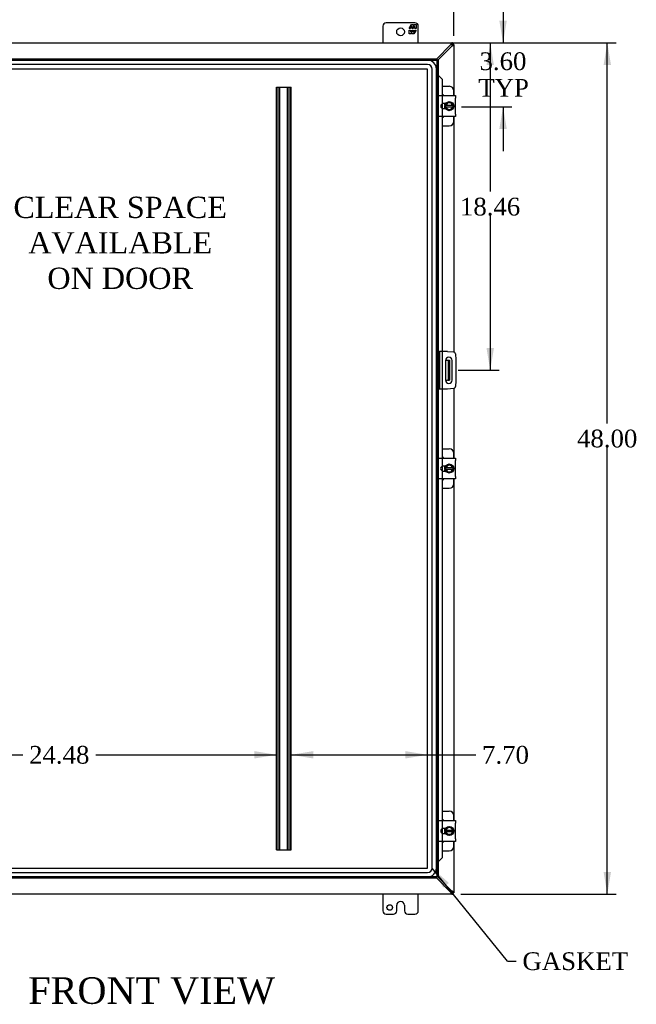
# Model space of a CAD drawing. Header units: inches. Extents: x 9 to 238, y 4 to 159.
# Tile 4 of 10: x 75 to 110, y 44 to 100. Entities that reach past the tile are written whole.
import ezdxf
from ezdxf.enums import TextEntityAlignment as Align

# ---------------------------------------------------------------- set-up
doc = ezdxf.new("R2010")
doc.units = ezdxf.units.IN
doc.header["$MEASUREMENT"] = 0
for name, color, linetype in [('COM40153-1', 7, 'CONTINUOUS'), ('COM40153-2', 7, 'CONTINUOUS'), ('COM42667', 7, 'CONTINUOUS'), ('COM42780', 7, 'CONTINUOUS'), ('COM48466', 7, 'CONTINUOUS'), ('COM53845-3', 7, 'CONTINUOUS'), ('COM70219', 7, 'CONTINUOUS'), ('COM70236-4', 7, 'CONTINUOUS'), ('COM71782-4', 7, 'CONTINUOUS'), ('DEFAULT', 7, 'CONTINUOUS'), ('FET07710', 7, 'CONTINUOUS'), ('SCC19011', 7, 'CONTINUOUS'), ('SPR20265', 7, 'CONTINUOUS'), ('WAF25035', 7, 'CONTINUOUS')]:
    doc.layers.add(name, color=color, linetype=linetype)
doc.styles.add('SEACAD_TIMES_NEW_ROMAN', font='times.ttf')

# ---------------------------------------------------------------- blocks, each defined once
blk = doc.blocks.new('SEANNOT_GROUP3')
at = {"layer": 'DEFAULT', "linetype": 'Continuous'}
blk.add_hatch(color=136, dxfattribs=at).paths.add_polyline_path([(98.964, 51.13), (98.016, 51.971), (98.64, 50.868)])
at = {"layer": 'DEFAULT', "color": 136, "linetype": 'Continuous'}
blk.add_line((102.261, 46.718), (102.761, 46.718), dxfattribs=at)
blk.add_lwpolyline([(102.261, 46.718), (98.016, 51.971)], dxfattribs=at)
at = {"layer": 'DEFAULT', "color": 136, "linetype": 'Continuous', "style": 'SEACAD_TIMES_NEW_ROMAN'}
blk.add_text('GASKET', height=1, dxfattribs=at).set_placement((103.111, 47.218), align=Align.TOP_LEFT)
blk = doc.blocks.new('GDIMGGROUP')
at = {"layer": 'DEFAULT', "linetype": 'Continuous'}
for points in [[(108.101, 97.247), (107.893, 98.497), (107.685, 97.247)], [(108.101, 51.747), (107.685, 51.747), (107.893, 50.497)]]:
    blk.add_hatch(color=136, dxfattribs=at).paths.add_polyline_path(points)
at = {"layer": 'DEFAULT', "color": 136, "linetype": 'Continuous'}
for p, q in [((99.639, 98.497), (108.393, 98.497)), ((107.893, 77.04), (107.893, 98.497)), ((107.893, 50.497), (107.893, 75.69)), ((99.639, 50.497), (108.393, 50.497))]:
    blk.add_line(p, q, dxfattribs=at)
at = {"layer": 'DEFAULT', "color": 136, "linetype": 'Continuous', "style": 'SEACAD_TIMES_NEW_ROMAN'}
blk.add_text('48.00', height=1, dxfattribs=at).set_placement((106.187, 76.69), align=Align.TOP_LEFT)
blk = doc.blocks.new('GDIMGGROUP9')
at = {"layer": 'DEFAULT', "linetype": 'Continuous'}
for points in [[(102.226, 99.747), (101.809, 99.747), (102.018, 98.497)], [(102.226, 93.651), (102.018, 94.901), (101.809, 93.651)]]:
    blk.add_hatch(color=136, dxfattribs=at).paths.add_polyline_path(points)
at = {"layer": 'DEFAULT', "color": 136, "linetype": 'Continuous'}
for p, q in [((102.018, 100.997), (102.018, 98.497)), ((99.639, 98.497), (102.518, 98.497)), ((99.671, 94.901), (102.518, 94.901)), ((102.018, 94.901), (102.018, 92.401))]:
    blk.add_line(p, q, dxfattribs=at)
at = {"layer": 'DEFAULT', "color": 136, "linetype": 'Continuous', "style": 'SEACAD_TIMES_NEW_ROMAN'}
for s, p in [('3.60', (100.691, 97.966)), ('TYP', (100.62, 96.466))]:
    blk.add_text(s, height=1, dxfattribs=at).set_placement(p, align=Align.TOP_LEFT)
blk = doc.blocks.new('GDIMGGROUP10')
at = {"layer": 'DEFAULT', "linetype": 'Continuous'}
for points in [[(101.503, 97.247), (101.295, 98.497), (101.086, 97.247)], [(101.503, 81.287), (101.086, 81.287), (101.295, 80.037)]]:
    blk.add_hatch(color=136, dxfattribs=at).paths.add_polyline_path(points)
at = {"layer": 'DEFAULT', "color": 136, "linetype": 'Continuous'}
for p, q in [((89.749, 98.497), (101.795, 98.497)), ((101.295, 98.497), (101.295, 90.117)), ((101.295, 88.767), (101.295, 80.037)), ((99.49, 80.037), (101.795, 80.037))]:
    blk.add_line(p, q, dxfattribs=at)
at = {"layer": 'DEFAULT', "color": 136, "linetype": 'Continuous', "style": 'SEACAD_TIMES_NEW_ROMAN'}
blk.add_text('18.46', height=1, dxfattribs=at).set_placement((99.588, 89.767), align=Align.TOP_LEFT)
blk = doc.blocks.new('GDIMGGROUP21')
at = {"layer": 'DEFAULT', "linetype": 'Continuous'}
for points in [[(64.49, 103.327), (63.24, 103.119), (64.49, 102.911)], [(97.99, 103.327), (97.99, 102.911), (99.24, 103.119)]]:
    blk.add_hatch(color=136, dxfattribs=at).paths.add_polyline_path(points)
at = {"layer": 'DEFAULT', "color": 136, "linetype": 'Continuous'}
for p, q in [((63.24, 98.896), (63.24, 103.619)), ((99.24, 98.896), (99.24, 103.619)), ((79.184, 103.119), (63.24, 103.119)), ((99.24, 103.119), (83.296, 103.119))]:
    blk.add_line(p, q, dxfattribs=at)
at = {"layer": 'DEFAULT', "color": 136, "linetype": 'Continuous', "style": 'SEACAD_TIMES_NEW_ROMAN'}
blk.add_text('36.00', height=1, dxfattribs=at).set_placement((79.534, 103.619), align=Align.TOP_LEFT)
blk = doc.blocks.new('GDIMGGROUP25')
at = {"layer": 'DEFAULT', "linetype": 'Continuous'}
for points in [[(66.019, 58.147), (66.019, 58.563), (64.769, 58.355)], [(87.999, 58.147), (89.249, 58.355), (87.999, 58.563)]]:
    blk.add_hatch(color=136, dxfattribs=at).paths.add_polyline_path(points)
at = {"layer": 'DEFAULT', "color": 136, "linetype": 'Continuous'}
for p, q in [((64.769, 58.355), (74.953, 58.355)), ((79.065, 58.355), (89.249, 58.355))]:
    blk.add_line(p, q, dxfattribs=at)
at = {"layer": 'DEFAULT', "color": 136, "linetype": 'Continuous', "style": 'SEACAD_TIMES_NEW_ROMAN'}
blk.add_text('24.48', height=1, dxfattribs=at).set_placement((75.303, 58.855), align=Align.TOP_LEFT)
blk = doc.blocks.new('GDIMGGROUP28')
at = {"layer": 'DEFAULT', "linetype": 'Continuous'}
for points in [[(91.316, 58.563), (90.066, 58.355), (91.316, 58.147)], [(96.517, 58.563), (96.517, 58.147), (97.767, 58.355)]]:
    blk.add_hatch(color=136, dxfattribs=at).paths.add_polyline_path(points)
at = {"layer": 'DEFAULT', "color": 136, "linetype": 'Continuous'}
for p, q in [((90.066, 58.355), (99.984, 58.355)), ((99.984, 58.355), (100.484, 58.355))]:
    blk.add_line(p, q, dxfattribs=at)
at = {"layer": 'DEFAULT', "color": 136, "linetype": 'Continuous', "style": 'SEACAD_TIMES_NEW_ROMAN'}
blk.add_text('7.70', height=1, dxfattribs=at).set_placement((100.834, 58.855), align=Align.TOP_LEFT)

msp = doc.modelspace()

# ---------------------------------------------------------------- linework, layer by layer
at = {"layer": 'COM40153-1', "color": 7}
for p, q in [((98.772, 80.6), (98.882, 80.6)), ((98.882, 80.6), (98.918, 80.6)), ((98.918, 80.6), (98.99, 80.6)), ((98.918, 80.6), (98.918, 79.475)), ((98.99, 80.6), (98.99, 79.475)), ((98.772, 79.475), (98.882, 79.475)), ((98.918, 79.475), (98.882, 79.475)), ((98.918, 79.475), (98.99, 79.475))]:
    msp.add_line(p, q, dxfattribs=at)
at = {"layer": 'COM40153-2', "color": 7}
for p, q in [((98.437, 81.1), (98.365, 81.1)), ((98.437, 81.1), (98.437, 78.975)), ((98.437, 81.1), (98.473, 81.1)), ((98.888, 81.1), (98.473, 81.1)), ((98.888, 81.1), (99.222, 81.07)), ((98.772, 80.587), (98.772, 79.487)), ((99.147, 79.487), (99.147, 80.587)), ((99.336, 80.957), (99.365, 80.623)), ((99.365, 80.623), (99.365, 79.452)), ((99.365, 79.452), (99.336, 79.118)), ((98.437, 78.975), (98.365, 78.975)), ((98.473, 78.975), (98.437, 78.975)), ((98.888, 78.975), (98.473, 78.975)), ((99.222, 79.004), (98.888, 78.975))]:
    msp.add_line(p, q, dxfattribs=at)
for centre, radius, start, end in [((99.211, 80.946), 0.125, 5, 85), ((98.959, 80.587), 0.188, 0, 180), ((98.959, 79.487), 0.188, 180, 0), ((99.211, 79.128), 0.125, 275, 355)]:
    msp.add_arc(centre, radius, start, end, dxfattribs=at)
at = {"layer": 'COM42667', "color": 7}
for p, q in [((98.366, 95.381), (98.366, 95.524)), ((98.366, 95.524), (99.336, 95.524)), ((99.336, 95.524), (99.336, 95.381)), ((98.366, 95.381), (98.366, 94.489)), ((98.78, 95.076), (98.641, 95.076)), ((99.336, 94.489), (99.336, 95.381)), ((98.366, 94.346), (98.366, 94.489)), ((98.641, 94.795), (98.78, 94.795)), ((99.336, 94.489), (99.336, 94.346)), ((99.336, 94.346), (98.366, 94.346)), ((98.366, 74.943), (98.366, 75.086)), ((98.366, 75.086), (99.336, 75.086)), ((99.336, 75.086), (99.336, 74.943)), ((98.366, 74.943), (98.366, 74.051)), ((98.78, 74.638), (98.641, 74.638)), ((99.336, 74.051), (99.336, 74.943)), ((98.366, 73.908), (98.366, 74.051)), ((99.336, 73.908), (98.366, 73.908)), ((98.641, 74.357), (98.78, 74.357)), ((99.336, 74.051), (99.336, 73.908)), ((98.366, 54.505), (98.366, 54.648)), ((98.366, 54.648), (99.336, 54.648)), ((98.366, 54.505), (98.366, 53.613)), ((99.336, 54.648), (99.336, 54.505)), ((99.336, 53.613), (99.336, 54.505)), ((98.78, 54.2), (98.641, 54.2)), ((98.641, 53.919), (98.78, 53.919)), ((98.366, 53.47), (98.366, 53.613)), ((99.336, 53.47), (98.366, 53.47)), ((99.336, 53.613), (99.336, 53.47))]:
    msp.add_line(p, q, dxfattribs=at)
for centre, radius in [((98.641, 94.935), 0.14), ((98.641, 74.497), 0.141), ((98.641, 54.059), 0.14)]:
    msp.add_arc(centre, radius, 90, 270, dxfattribs=at)
at = {"layer": 'COM42780', "color": 7}
for p, q in [((98.59, 96.05), (98.987, 96.05)), ((99.237, 95.524), (99.237, 95.8)), ((98.737, 95.001), (98.737, 95.076)), ((98.737, 94.795), (98.737, 94.866)), ((99.237, 94.07), (99.237, 94.346)), ((98.59, 93.82), (98.987, 93.82)), ((98.59, 75.612), (98.987, 75.612)), ((99.237, 75.086), (99.237, 75.362)), ((98.737, 74.563), (98.737, 74.638)), ((98.737, 74.357), (98.737, 74.428)), ((99.237, 73.632), (99.237, 73.908)), ((98.59, 73.382), (98.987, 73.382)), ((98.59, 55.174), (98.987, 55.174)), ((99.237, 54.648), (99.237, 54.924)), ((98.737, 54.125), (98.737, 54.2)), ((98.737, 53.919), (98.737, 53.99)), ((99.237, 53.194), (99.237, 53.47)), ((98.59, 52.944), (98.987, 52.944))]:
    msp.add_line(p, q, dxfattribs=at)
for centre, start, end in [((98.487, 95.363), 39.9324, 65.6695), ((98.987, 95.8), 0, 90), ((98.487, 94.507), 294.3305, 320.0676), ((98.987, 94.07), 270, 0), ((98.987, 75.362), 0, 90), ((98.487, 74.925), 39.9324, 65.6695), ((98.487, 74.069), 294.3305, 320.0676), ((98.987, 73.632), 270, 0), ((98.987, 54.924), 0, 90), ((98.487, 54.487), 39.9324, 65.6695), ((98.487, 53.631), 294.3305, 320.0676), ((98.987, 53.194), 270, 0)]:
    msp.add_arc(centre, 0.25, start, end, dxfattribs=at)
at = {"layer": 'COM48466', "color": 7}
for p, q in [((98.333, 97.528), (99.132, 98.32)), ((99.132, 98.32), (99.152, 98.353)), ((99.168, 98.396), (99.168, 98.425)), ((99.168, 98.425), (99.24, 98.425)), ((99.168, 98.396), (99.24, 98.396)), ((99.24, 98.396), (99.24, 98.425)), ((99.24, 98.396), (99.24, 95.524)), ((99.24, 94.346), (99.24, 81.068)), ((99.24, 79.007), (99.24, 75.086)), ((99.24, 73.908), (99.24, 54.648)), ((99.24, 53.47), (99.24, 50.599)), ((98.333, 51.467), (99.132, 50.674)), ((99.152, 50.642), (99.132, 50.674)), ((99.168, 50.599), (99.168, 50.569)), ((99.168, 50.599), (99.24, 50.599)), ((99.168, 50.569), (99.24, 50.569)), ((99.24, 50.599), (99.24, 50.569))]:
    msp.add_line(p, q, dxfattribs=at)
for centre, start, end in [((98.706, 99.147), 297.2703, 301.3838), ((98.706, 49.847), 58.6162, 62.7296)]:
    msp.add_arc(centre, 0.931, start, end, dxfattribs=at)
for points, knots in [([(99.152, 98.353), (99.153, 98.354), (99.154, 98.358), (99.157, 98.363), (99.159, 98.367), (99.161, 98.372), (99.164, 98.377), (99.165, 98.382), (99.167, 98.386), (99.168, 98.391), (99.168, 98.394), (99.168, 98.396)], [0, 0, 0, 0, 0.10632, 0.211245, 0.314764, 0.41687, 0.517562, 0.641426, 0.7631, 0.88261, 1, 1, 1, 1]), ([(99.19, 98.353), (99.197, 98.357), (99.204, 98.361), (99.216, 98.369), (99.221, 98.373), (99.23, 98.38), (99.234, 98.383), (99.239, 98.39), (99.24, 98.393), (99.24, 98.396)], [0, 0, 0, 0, 0.25, 0.25, 0.5, 0.5, 0.75, 0.75, 1, 1, 1, 1]), ([(99.152, 50.642), (99.154, 50.637), (99.156, 50.633), (99.16, 50.625), (99.162, 50.622), (99.165, 50.614), (99.166, 50.611), (99.168, 50.605), (99.168, 50.602), (99.168, 50.599)], [0, 0, 0, 0, 0.25, 0.25, 0.5, 0.5, 0.75, 0.75, 1, 1, 1, 1]), ([(99.19, 50.642), (99.192, 50.641), (99.196, 50.638), (99.2, 50.635), (99.205, 50.632), (99.21, 50.629), (99.214, 50.626), (99.218, 50.624), (99.222, 50.621), (99.227, 50.617), (99.232, 50.613), (99.236, 50.608), (99.239, 50.605), (99.24, 50.602), (99.24, 50.6), (99.24, 50.599)], [0, 0, 0, 0, 0.058508, 0.117588, 0.177234, 0.23744, 0.298196, 0.359495, 0.421327, 0.483683, 0.609872, 0.738031, 0.824554, 0.911887, 1, 1, 1, 1])]:
    msp.add_open_spline(points, degree=3, knots=knots, dxfattribs=at)
at = {"layer": 'COM53845-3', "color": 7}
for p, q in [((89.249, 52.997), (89.249, 95.997)), ((89.249, 95.997), (89.332, 95.997)), ((89.289, 52.997), (89.289, 95.997)), ((89.332, 95.997), (89.983, 95.997)), ((89.401, 52.997), (89.401, 95.997)), ((89.441, 52.997), (89.441, 95.997)), ((89.874, 52.997), (89.874, 95.997)), ((89.914, 52.997), (89.914, 95.997)), ((89.983, 95.997), (90.066, 95.997)), ((90.026, 52.997), (90.026, 95.997)), ((90.066, 52.997), (90.066, 95.997)), ((89.249, 52.997), (89.332, 52.997)), ((89.332, 52.997), (89.983, 52.997)), ((89.983, 52.997), (90.066, 52.997))]:
    msp.add_line(p, q, dxfattribs=at)
at = {"layer": 'COM70219', "color": 7}
for p, q in [((97.766, 97.523), (64.77, 97.523)), ((97.766, 97.522), (64.77, 97.522)), ((97.766, 97.273), (64.77, 97.273)), ((97.766, 97.024), (64.77, 97.024)), ((97.766, 97.023), (64.77, 97.023)), ((97.766, 51.971), (97.766, 97.023)), ((97.767, 51.971), (97.767, 97.023)), ((98.016, 51.971), (98.016, 97.023)), ((98.265, 51.971), (98.265, 97.023)), ((98.266, 51.971), (98.266, 97.023)), ((64.77, 51.971), (97.766, 51.971)), ((64.77, 51.97), (97.766, 51.97)), ((64.77, 51.721), (97.766, 51.721)), ((64.77, 51.472), (97.766, 51.472)), ((64.77, 51.471), (97.766, 51.471))]:
    msp.add_line(p, q, dxfattribs=at)
for centre, radius, start, end in [((97.766, 97.023), 0.5, 0, 90), ((97.766, 97.023), 0.499, 0, 90), ((97.766, 97.023), 0.25, 0, 90), ((97.766, 97.023), 0.001, 0, 90), ((97.766, 51.971), 0.5, 270, 0), ((97.766, 51.971), 0.001, 270, 0), ((97.766, 51.971), 0.25, 270, 0), ((97.766, 51.971), 0.499, 270, 0)]:
    msp.add_arc(centre, radius, start, end, dxfattribs=at)
at = {"layer": 'COM70236-4', "color": 7}
for p, q in [((63.342, 98.497), (99.139, 98.497)), ((99.063, 98.389), (98.281, 97.6)), ((99.096, 98.409), (99.063, 98.389)), ((99.139, 98.425), (99.139, 98.497)), ((99.168, 98.497), (99.139, 98.497)), ((99.168, 98.425), (99.139, 98.425)), ((99.168, 98.425), (99.168, 98.497)), ((98.281, 51.395), (99.063, 50.605)), ((99.063, 50.605), (99.096, 50.586)), ((99.139, 50.569), (99.139, 50.497)), ((99.139, 50.569), (99.168, 50.569)), ((99.168, 50.569), (99.168, 50.497)), ((99.139, 50.497), (63.342, 50.497)), ((99.139, 50.497), (99.168, 50.497))]:
    msp.add_line(p, q, dxfattribs=at)
for centre, start, end in [((99.891, 97.963), 148.6162, 152.7296), ((99.891, 51.032), 207.2703, 211.3838)]:
    msp.add_arc(centre, 0.931, start, end, dxfattribs=at)
for points, knots in [([(99.139, 98.497), (99.136, 98.497), (99.133, 98.496), (99.126, 98.491), (99.123, 98.487), (99.116, 98.478), (99.112, 98.473), (99.104, 98.461), (99.1, 98.454), (99.096, 98.447)], [0, 0, 0, 0, 0.25, 0.25, 0.5, 0.5, 0.75, 0.75, 1, 1, 1, 1]), ([(99.139, 98.425), (99.138, 98.425), (99.136, 98.425), (99.133, 98.425), (99.13, 98.424), (99.126, 98.423), (99.123, 98.422), (99.119, 98.42), (99.114, 98.418), (99.108, 98.415), (99.102, 98.412), (99.098, 98.41), (99.096, 98.409)], [0, 0, 0, 0, 0.078044, 0.157022, 0.236947, 0.317833, 0.399688, 0.482519, 0.608583, 0.736857, 0.867336, 1, 1, 1, 1]), ([(99.096, 50.586), (99.097, 50.585), (99.101, 50.583), (99.106, 50.581), (99.11, 50.578), (99.115, 50.576), (99.12, 50.574), (99.125, 50.572), (99.13, 50.57), (99.134, 50.569), (99.137, 50.569), (99.139, 50.569)], [0, 0, 0, 0, 0.10632, 0.211245, 0.314764, 0.41687, 0.517562, 0.641426, 0.7631, 0.88261, 1, 1, 1, 1]), ([(99.096, 50.547), (99.1, 50.54), (99.104, 50.534), (99.112, 50.522), (99.116, 50.516), (99.123, 50.507), (99.126, 50.504), (99.133, 50.499), (99.136, 50.497), (99.139, 50.497)], [0, 0, 0, 0, 0.25, 0.25, 0.5, 0.5, 0.75, 0.75, 1, 1, 1, 1])]:
    msp.add_open_spline(points, degree=3, knots=knots, dxfattribs=at)
at = {"layer": 'COM71782-4', "color": 7}
for p, q in [((64.249, 97.6), (98.293, 97.6)), ((64.249, 97.528), (98.293, 97.528)), ((98.293, 97.528), (98.257, 97.492)), ((98.293, 97.528), (98.257, 97.492)), ((98.293, 97.6), (98.293, 97.528)), ((98.293, 97.528), (98.293, 51.467)), ((98.365, 97.528), (98.293, 97.528)), ((98.365, 97.528), (98.365, 51.467)), ((98.365, 96.653), (98.293, 96.653)), ((98.378, 96.653), (98.365, 96.653)), ((98.387, 96.629), (98.397, 96.629)), ((98.407, 96.617), (98.578, 96.444)), ((98.407, 96.617), (98.42, 96.617)), ((98.42, 96.617), (98.59, 96.444)), ((98.578, 96.444), (98.578, 95.524)), ((98.59, 96.444), (98.578, 96.444)), ((98.59, 96.444), (98.59, 95.524)), ((98.578, 95.524), (98.578, 95.061)), ((98.59, 95.524), (98.59, 95.066)), ((98.578, 95.061), (98.578, 94.81)), ((98.59, 95.066), (98.59, 94.804)), ((98.578, 94.81), (98.578, 94.346)), ((98.59, 94.804), (98.59, 94.346)), ((98.578, 94.346), (98.578, 81.1)), ((98.59, 94.346), (98.59, 81.1)), ((98.578, 81.1), (98.578, 78.975)), ((98.59, 81.1), (98.59, 78.975)), ((98.578, 78.975), (98.578, 75.086)), ((98.59, 78.975), (98.59, 75.086)), ((98.578, 75.086), (98.578, 74.623)), ((98.59, 75.086), (98.59, 74.628)), ((98.578, 74.623), (98.578, 74.372)), ((98.59, 74.628), (98.59, 74.366)), ((98.578, 74.372), (98.578, 73.908)), ((98.578, 73.908), (98.578, 54.648)), ((98.59, 74.366), (98.59, 73.908)), ((98.59, 73.908), (98.59, 54.648)), ((98.578, 54.648), (98.578, 54.185)), ((98.59, 54.648), (98.59, 54.19)), ((98.578, 54.185), (98.578, 53.934)), ((98.578, 53.934), (98.578, 53.47)), ((98.59, 54.19), (98.59, 53.928)), ((98.59, 53.928), (98.59, 53.47)), ((98.578, 53.47), (98.578, 52.55)), ((98.59, 53.47), (98.59, 52.55)), ((98.365, 52.342), (98.293, 52.342)), ((98.365, 52.342), (98.378, 52.342)), ((98.397, 52.365), (98.387, 52.365)), ((98.578, 52.55), (98.407, 52.377)), ((98.407, 52.377), (98.42, 52.377)), ((98.59, 52.55), (98.42, 52.377)), ((98.59, 52.55), (98.578, 52.55)), ((98.293, 51.467), (64.249, 51.467)), ((98.293, 51.395), (64.249, 51.395)), ((98.293, 51.467), (98.257, 51.503)), ((98.293, 51.467), (98.257, 51.503)), ((98.293, 51.395), (98.293, 51.467)), ((98.365, 51.467), (98.293, 51.467))]:
    msp.add_line(p, q, dxfattribs=at)
for centre, radius, start, end in [((98.806, 97.704), 1.153, 245.7342, 249.4642), ((98.696, 96.886), 0.395, 216.3142, 223.0054), ((98.806, 97.704), 1.153, 249.4642, 250.458), ((98.806, 51.291), 1.153, 110.5358, 114.2658), ((98.696, 52.108), 0.395, 136.9946, 143.6858), ((98.806, 51.291), 1.153, 109.542, 110.5358)]:
    msp.add_arc(centre, radius, start, end, dxfattribs=at)
at = {"layer": 'FET07710', "color": 7}
for p, q in [((95.24, 99.435), (95.24, 98.497)), ((97.053, 99.622), (95.428, 99.622)), ((96.73, 99.317), (96.852, 99.529)), ((96.893, 99.423), (96.794, 99.423)), ((96.794, 99.423), (96.794, 99.317)), ((96.852, 99.529), (96.962, 99.529)), ((96.893, 99.317), (96.893, 99.423)), ((97.051, 99.423), (96.952, 99.423)), ((96.952, 99.423), (96.952, 99.317)), ((96.962, 99.529), (96.962, 99.452)), ((96.962, 99.452), (97.006, 99.529)), ((97.006, 99.529), (97.115, 99.529)), ((97.051, 99.317), (97.051, 99.423)), ((97.115, 99.529), (97.115, 99.317)), ((97.24, 98.497), (97.24, 99.435)), ((96.794, 99.317), (96.73, 99.317)), ((96.73, 99.007), (96.73, 99.22)), ((96.73, 99.22), (96.794, 99.22)), ((96.839, 99.007), (96.73, 99.007)), ((96.794, 99.22), (96.794, 99.114)), ((96.794, 99.114), (96.893, 99.114)), ((96.884, 99.085), (96.839, 99.007)), ((96.884, 99.007), (96.884, 99.085)), ((96.993, 99.007), (96.884, 99.007)), ((96.952, 99.317), (96.893, 99.317)), ((96.893, 99.114), (96.893, 99.22)), ((96.893, 99.22), (96.952, 99.22)), ((96.952, 99.22), (96.952, 99.114)), ((96.952, 99.114), (97.051, 99.114)), ((97.115, 99.22), (96.993, 99.007)), ((97.115, 99.317), (97.051, 99.317)), ((97.051, 99.114), (97.051, 99.22)), ((97.051, 99.22), (97.115, 99.22)), ((95.24, 50.497), (95.24, 49.56)), ((96.24, 50.09), (96.24, 50.09)), ((97.24, 49.56), (97.24, 50.497)), ((96.022, 49.56), (96.022, 49.872)), ((96.458, 49.872), (96.458, 49.56)), ((95.428, 49.372), (95.834, 49.372)), ((96.646, 49.372), (97.053, 49.372))]:
    msp.add_line(p, q, dxfattribs=at)
for centre, radius in [((96.24, 99.122), 0.219), ((95.631, 49.747), 0.156)]:
    msp.add_circle(centre, radius, dxfattribs=at)
for centre, radius, start, end in [((95.428, 99.435), 0.188, 90, 180), ((97.053, 99.435), 0.188, 0, 90), ((96.24, 49.872), 0.218, 90, 180), ((96.24, 49.872), 0.218, 0, 90), ((95.428, 49.56), 0.187, 180, 270), ((95.834, 49.56), 0.187, 270, 0), ((96.646, 49.56), 0.188, 180, 270), ((97.053, 49.56), 0.187, 270, 0)]:
    msp.add_arc(centre, radius, start, end, dxfattribs=at)
at = {"layer": 'SCC19011', "color": 7}
for p, q in [((98.987, 95.176), (98.772, 95.044)), ((98.772, 95.044), (98.772, 94.969)), ((98.772, 94.969), (98.772, 94.901)), ((98.792, 94.969), (98.772, 94.969)), ((98.803, 94.969), (98.792, 94.969)), ((99.171, 94.969), (98.803, 94.969)), ((99.202, 95.044), (98.987, 95.176)), ((99.182, 94.969), (99.171, 94.969)), ((99.202, 94.969), (99.182, 94.969)), ((99.202, 94.969), (99.202, 95.044)), ((99.202, 94.901), (99.202, 94.969)), ((98.772, 94.901), (98.772, 94.826)), ((98.772, 94.901), (98.792, 94.901)), ((98.772, 94.826), (98.987, 94.694)), ((98.792, 94.901), (98.803, 94.901)), ((98.803, 94.901), (99.171, 94.901)), ((98.987, 94.694), (99.202, 94.826)), ((99.171, 94.901), (99.182, 94.901)), ((99.182, 94.901), (99.202, 94.901)), ((99.202, 94.826), (99.202, 94.901)), ((98.987, 74.738), (98.772, 74.606)), ((98.772, 74.606), (98.772, 74.531)), ((98.772, 74.531), (98.772, 74.463)), ((98.792, 74.531), (98.772, 74.531)), ((98.772, 74.463), (98.772, 74.388)), ((98.772, 74.463), (98.792, 74.463)), ((98.803, 74.531), (98.792, 74.531)), ((98.792, 74.463), (98.803, 74.463)), ((99.171, 74.531), (98.803, 74.531)), ((98.803, 74.463), (99.171, 74.463)), ((99.202, 74.606), (98.987, 74.738)), ((99.182, 74.531), (99.171, 74.531)), ((99.171, 74.463), (99.182, 74.463)), ((99.202, 74.531), (99.182, 74.531)), ((99.182, 74.463), (99.202, 74.463)), ((99.202, 74.531), (99.202, 74.606)), ((99.202, 74.463), (99.202, 74.531)), ((99.202, 74.388), (99.202, 74.463)), ((98.772, 74.388), (98.987, 74.256)), ((98.987, 74.256), (99.202, 74.388)), ((98.987, 54.3), (98.772, 54.168)), ((98.772, 54.168), (98.772, 54.093)), ((98.772, 54.093), (98.772, 54.025)), ((98.792, 54.093), (98.772, 54.093)), ((98.772, 54.025), (98.772, 53.95)), ((98.772, 54.025), (98.792, 54.025)), ((98.772, 53.95), (98.987, 53.818)), ((98.803, 54.093), (98.792, 54.093)), ((98.792, 54.025), (98.803, 54.025)), ((99.171, 54.093), (98.803, 54.093)), ((98.803, 54.025), (99.171, 54.025)), ((99.202, 54.168), (98.987, 54.3)), ((98.987, 53.818), (99.202, 53.95)), ((99.182, 54.093), (99.171, 54.093)), ((99.171, 54.025), (99.182, 54.025)), ((99.202, 54.093), (99.182, 54.093)), ((99.182, 54.025), (99.202, 54.025)), ((99.202, 54.093), (99.202, 54.168)), ((99.202, 54.025), (99.202, 54.093)), ((99.202, 53.95), (99.202, 54.025))]:
    msp.add_line(p, q, dxfattribs=at)
for centre, start, end in [((98.987, 94.935), 10.4474, 169.5526), ((98.987, 94.935), 190.4474, 349.5526), ((98.987, 74.497), 10.4474, 169.5526), ((98.987, 74.497), 190.4474, 349.5526), ((98.987, 54.059), 10.4474, 169.5526), ((98.987, 54.059), 190.4474, 349.5526)]:
    msp.add_arc(centre, 0.188, start, end, dxfattribs=at)
at = {"layer": 'SPR20265', "color": 7}
for points, knots in [([(98.769, 95.076), (98.757, 95.057), (98.735, 95.011), (98.721, 94.932), (98.736, 94.85), (98.758, 94.809), (98.769, 94.794)], [0.95809881, 0.95809881, 0.95809881, 0.95809881, 0.9661238, 0.97598802, 0.98694613, 0.99365696, 0.99365696, 0.99365696, 0.99365696]), ([(98.779, 95.077), (98.762, 95.052), (98.736, 94.996), (98.731, 94.902), (98.752, 94.834), (98.772, 94.8), (98.777, 94.794)], [0.7674218, 0.7674218, 0.7674218, 0.7674218, 0.77798983, 0.7890906, 0.80019147, 0.80289251, 0.80289251, 0.80289251, 0.80289251]), ([(98.769, 74.638), (98.757, 74.619), (98.735, 74.573), (98.721, 74.494), (98.736, 74.412), (98.758, 74.371), (98.769, 74.356)], [0.95809881, 0.95809881, 0.95809881, 0.95809881, 0.9661238, 0.97598802, 0.98694613, 0.99365696, 0.99365696, 0.99365696, 0.99365696]), ([(98.779, 74.639), (98.762, 74.614), (98.736, 74.558), (98.731, 74.464), (98.752, 74.396), (98.772, 74.362), (98.777, 74.356)], [0.7674218, 0.7674218, 0.7674218, 0.7674218, 0.77798983, 0.7890906, 0.80019147, 0.80289251, 0.80289251, 0.80289251, 0.80289251]), ([(98.769, 54.2), (98.757, 54.181), (98.735, 54.135), (98.721, 54.056), (98.736, 53.974), (98.758, 53.933), (98.769, 53.918)], [0.95809881, 0.95809881, 0.95809881, 0.95809881, 0.9661238, 0.97598802, 0.98694613, 0.99365696, 0.99365696, 0.99365696, 0.99365696]), ([(98.779, 54.201), (98.762, 54.176), (98.736, 54.12), (98.731, 54.026), (98.752, 53.958), (98.772, 53.924), (98.777, 53.918)], [0.7674218, 0.7674218, 0.7674218, 0.7674218, 0.77798983, 0.7890906, 0.80019147, 0.80289251, 0.80289251, 0.80289251, 0.80289251])]:
    msp.add_open_spline(points, degree=3, knots=knots, dxfattribs=at)
at = {"layer": 'WAF25035', "color": 7}
for centre in [(98.987, 94.935), (98.987, 74.497), (98.987, 54.059)]:
    msp.add_circle(centre, 0.25, dxfattribs=at)

# ---------------------------------------------------------------- block references
at = {"layer": 'DEFAULT', "color": 7}
for name in ['GDIMGGROUP21', 'GDIMGGROUP9', 'GDIMGGROUP10', 'GDIMGGROUP', 'GDIMGGROUP25', 'GDIMGGROUP28', 'SEANNOT_GROUP3']:
    msp.add_blockref(name, (0, 0), dxfattribs=at)

# ---------------------------------------------------------------- texts
at = {"layer": 'DEFAULT', "color": 7, "style": 'SEACAD_TIMES_NEW_ROMAN'}
msp.add_text('FRONT VIEW', height=1.5, dxfattribs=at).set_placement((75.257, 45.813), align=Align.TOP_LEFT)
at = {"layer": 'DEFAULT', "color": 7, "insert": (80.436, 89.826), "char_height": 1.2, "width": 12.37848, "attachment_point": 2}
msp.add_mtext('{\\fTimes New Roman|b0||i0||c0|p34;\\C7;\\H1.2;\\W1.;CLEAR SPACE \\P}{\\fTimes New Roman|b0||i0||c0|p34;\\C7;\\H1.2;\\W1.;AVAILABLE \\P}{\\fTimes New Roman|b0||i0||c0|p34;\\C7;\\H1.2;\\W1.;ON DOOR}', dxfattribs=at)

doc.saveas('drawing.dxf')
